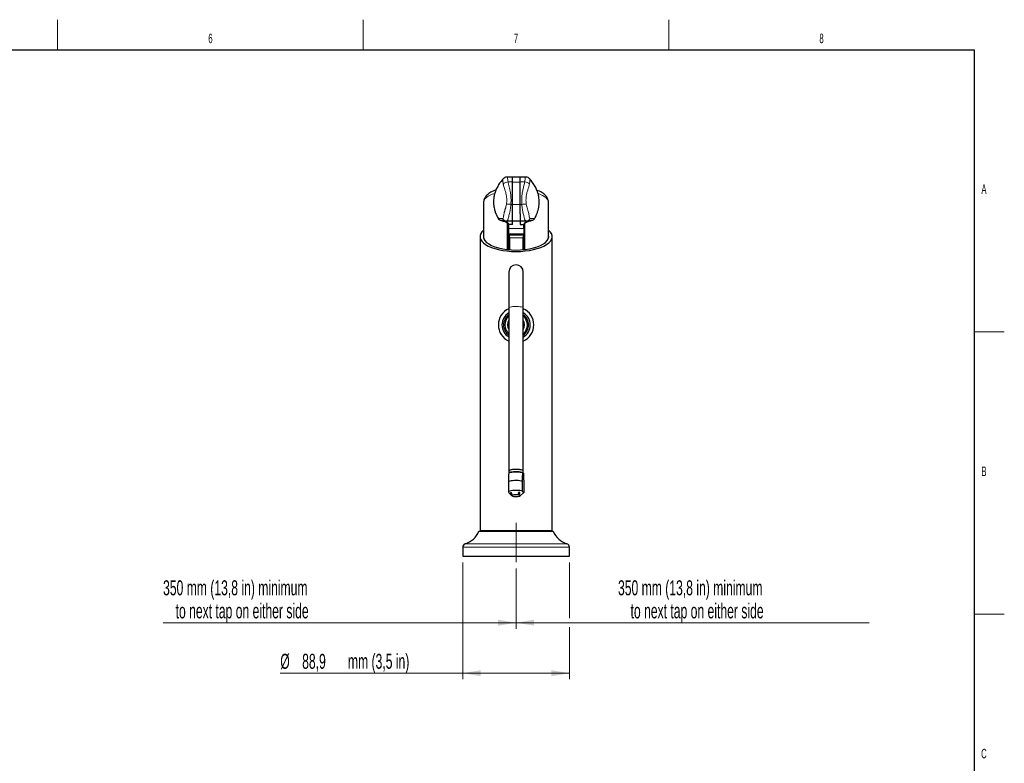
# Model space of a CAD drawing. Header units: millimetres. Extents: x 1 to 419, y 2 to 295.
# Tile 50 of 50: x 255 to 418, y 171 to 294. Entities that reach past the tile are written whole.
import ezdxf

# ---------------------------------------------------------------- set-up
doc = ezdxf.new("R2010")
doc.units = ezdxf.units.MM
doc.linetypes.add('CENTERX2', pattern=[20.32, 12.7, -2.54, 2.54, -2.54])
doc.styles.add('SLDTEXTSTYLE0', font='TXT', dxfattribs={"width": 0.605})
doc.dimstyles.new('SLDDIMSTYLE0', dxfattribs={"dimtxt": 2.5, "dimasz": 3, "dimexe": 0, "dimexo": 0.0625, "dimtad": 1, "dimlfac": 5, "dimrnd": 1e-09, "dimzin": 12, "dimdsep": 46, "dimtxsty": 'SLDTEXTSTYLE0', "dimsah": 1, "dimcen": 0.09, "dimadec": 0, "dimazin": 3, "dimtfac": 1, "dimtofl": 0, "dimtmove": 0, "dimatfit": 3, "dimfxl": 1, "dimfrac": 2, "dimtolj": 1, "dimtzin": 12, "dimarcsym": 0})
doc.dimstyles.new('SLDDIMSTYLE2', dxfattribs={"dimtxt": 2.5, "dimasz": 3, "dimexe": 0, "dimexo": 0.0625, "dimtad": 1, "dimlfac": 5, "dimrnd": 1e-09, "dimzin": 12, "dimdsep": 46, "dimtxsty": 'SLDTEXTSTYLE0', "dimblk1": 'NONE', "dimsah": 1, "dimcen": 0.09, "dimse2": 1, "dimadec": 0, "dimazin": 3, "dimtfac": 1, "dimtofl": 0, "dimtmove": 0, "dimatfit": 3, "dimldrblk": 'NONE', "dimfxl": 1, "dimfrac": 2, "dimtolj": 1, "dimtzin": 12, "dimarcsym": 0})
doc.dimstyles.new('SLDDIMSTYLE3', dxfattribs={"dimtxt": 2.5, "dimasz": 3, "dimexe": 0, "dimexo": 0.0625, "dimtad": 1, "dimlfac": 5, "dimrnd": 1e-09, "dimzin": 12, "dimdsep": 46, "dimtxsty": 'SLDTEXTSTYLE0', "dimblk2": 'NONE', "dimsah": 1, "dimcen": 0.09, "dimse1": 1, "dimadec": 0, "dimazin": 3, "dimtfac": 1, "dimtofl": 0, "dimtmove": 0, "dimatfit": 3, "dimfxl": 1, "dimfrac": 2, "dimtolj": 1, "dimtzin": 12, "dimarcsym": 0})

# ---------------------------------------------------------------- blocks, each defined once
blk = doc.blocks.new('_D_6')
at = {"color": 7, "linetype": 'Continuous', "lineweight": 18}
for p, q in [((337.21, 203.13), (337.21, 193.08)), ((346.1, 194.08), (337.21, 194.08)), ((337.21, 194.08), (395.98, 194.08))]:
    blk.add_line(p, q, dxfattribs=at)
blk.add_solid([(337.21, 194.08), (340.21, 193.58), (340.21, 194.58)], dxfattribs=at)
at = {"color": 7, "linetype": 'Continuous', "lineweight": 18, "char_height": 2.5, "attachment_point": 1, "style": 'SLDTEXTSTYLE0'}
for s, insert in [('350 mm (13,8 in) minimum', (354.18, 201.14)), ('to next tap on either side', (356.27, 197.3))]:
    blk.add_mtext(s, dxfattribs=dict(at, insert=insert))
blk = doc.blocks.new('_None')
blk = doc.blocks.new('_D_7')
at = {"color": 7, "linetype": 'Continuous', "lineweight": 18}
for p, q in [((337.21, 203.13), (337.21, 193.08)), ((328.32, 194.08), (278.43, 194.08)), ((337.21, 194.08), (328.32, 194.08))]:
    blk.add_line(p, q, dxfattribs=at)
blk.add_solid([(337.21, 194.08), (334.21, 194.58), (334.21, 193.58)], dxfattribs=at)
at = {"color": 7, "linetype": 'Continuous', "lineweight": 18, "char_height": 2.5, "attachment_point": 1, "style": 'SLDTEXTSTYLE0'}
for s, insert in [('350 mm (13,8 in) minimum', (278.43, 201.14)), ('to next tap on either side', (280.52, 197.3))]:
    blk.add_mtext(s, dxfattribs=dict(at, insert=insert))
blk = doc.blocks.new('_D_8')
at = {"color": 7, "linetype": 'Continuous', "lineweight": 18}
for p, q in [((328.32, 204.13), (328.32, 184.67)), ((346.1, 204.13), (346.1, 194.83)), ((346.1, 193.33), (346.1, 184.67)), ((328.32, 185.67), (297.95, 185.67)), ((328.32, 185.67), (346.1, 185.67))]:
    blk.add_line(p, q, dxfattribs=at)
for points in [[(328.32, 185.67), (331.32, 185.17), (331.32, 186.17)], [(346.1, 185.67), (343.1, 186.17), (343.1, 185.17)]]:
    blk.add_solid(points, dxfattribs=at)
at = {"color": 7, "linetype": 'Continuous', "lineweight": 18, "char_height": 2.5, "attachment_point": 1, "style": 'SLDTEXTSTYLE0'}
for s, insert in [('%%c', (297.95, 188.9)), ('88,9', (301.59, 188.9)), ('mm (3,5 in)', (309.21, 188.9))]:
    blk.add_mtext(s, dxfattribs=dict(at, insert=insert))

msp = doc.modelspace()

# ---------------------------------------------------------------- linework, layer by layer
at = {"color": 7, "linetype": 'Continuous', "lineweight": 18}
for p, q in [((260.875, 289.5), (260.875, 294.5)), ((311.75, 289.5), (311.75, 294.5)), ((362.625, 289.5), (362.625, 294.5)), ((413.5, 242.5), (418.5, 242.5)), ((413.5, 195.5), (418.5, 195.5))]:
    msp.add_line(p, q, dxfattribs=at)
at = {"color": 7, "linetype": 'Continuous', "lineweight": 25}
for p, q in [((6.5, 289.5), (413.5, 289.5)), ((413.5, 289.5), (413.5, 7.5)), ((336.6211, 268.2926), (335.7036, 268.2926)), ((336.6211, 267.5009), (336.6211, 268.2926)), ((337.8911, 268.2845), (336.6211, 268.2845)), ((336.6211, 263.7436), (336.6211, 267.5009)), ((338.8086, 268.2926), (337.8911, 268.2926)), ((337.8911, 267.5009), (337.8911, 268.2926)), ((337.8911, 263.7436), (337.8911, 267.5009)), ((331.8061, 264.0868), (331.8061, 258.1149)), ((342.6061, 258.1149), (342.6061, 264.0868)), ((336.6211, 262.1488), (336.6211, 263.7436)), ((337.8911, 262.1488), (337.8911, 263.7436)), ((334.6668, 261.1021), (334.873, 261.0795)), ((335.6163, 261.0104), (335.6741, 261.0279)), ((335.6163, 260.9926), (336.6211, 260.9926)), ((336.6211, 260.9922), (336.6211, 262.1488)), ((336.6211, 260.4115), (336.6211, 260.9926)), ((336.6211, 260.9922), (337.8911, 260.9922)), ((337.8911, 262.1488), (337.8911, 260.9922)), ((337.8911, 260.9926), (338.8959, 260.9926)), ((337.8911, 260.9926), (337.8911, 260.4115)), ((338.8382, 261.0279), (338.8959, 261.0104)), ((339.6728, 261.0832), (339.8454, 261.1021)), ((335.7861, 256.2125), (335.7861, 260.6624)), ((336.6211, 260.4151), (335.9821, 260.4151)), ((335.9861, 260.4115), (335.9861, 260.4151)), ((336.6211, 260.4115), (335.9861, 260.4115)), ((335.9861, 259.7439), (335.9861, 260.4115)), ((335.9861, 258.8429), (335.9861, 259.7439)), ((337.8911, 260.4151), (338.5302, 260.4151)), ((337.8911, 260.4115), (338.5261, 260.4115)), ((338.5261, 260.4151), (338.5261, 260.4115)), ((338.5261, 259.7439), (338.5261, 260.4115)), ((338.5261, 259.7439), (338.5261, 258.8429)), ((338.6261, 260.6008), (338.6261, 256.2125)), ((331.2061, 258.3877), (331.2061, 209.413)), ((335.9861, 258.8095), (335.9861, 258.8429)), ((335.9861, 256.1917), (335.9861, 258.8095)), ((336.0007, 258.6843), (338.5116, 258.6843)), ((338.5261, 258.8095), (338.5261, 258.8429)), ((338.5261, 258.8095), (338.5261, 256.2017)), ((343.2061, 209.413), (343.2061, 258.3877)), ((336.0061, 252.4748), (336.0061, 246.4898)), ((338.4061, 246.4898), (338.4061, 252.4748)), ((336.0061, 246.4898), (336.0061, 219.3469)), ((338.4061, 219.3469), (338.4061, 246.4898)), ((335.9862, 218.9593), (335.9733, 218.7195)), ((336.0061, 219.3469), (336.0061, 219.0035)), ((338.3304, 219.0579), (338.4253, 218.9657)), ((338.4061, 218.9844), (338.4061, 219.3469)), ((338.426, 218.9593), (338.4253, 218.9657)), ((338.4326, 218.8363), (338.426, 218.9593)), ((335.9265, 217.5146), (335.9265, 215.88)), ((338.2701, 215.9911), (338.2701, 217.6256)), ((338.4857, 217.4161), (338.4857, 215.7816)), ((336.0334, 215.6785), (336.5232, 215.2118)), ((337.889, 215.2118), (338.4744, 215.7695)), ((338.4744, 215.7695), (338.4857, 215.7816)), ((331.0201, 209.299), (337.2061, 209.299)), ((331.2061, 209.413), (331.3201, 209.299)), ((331.2061, 209.413), (343.2061, 209.413)), ((337.2061, 209.299), (343.3921, 209.299)), ((343.0921, 209.299), (343.2061, 209.413)), ((328.3161, 206.6604), (328.3161, 205.133)), ((346.0961, 205.133), (346.0961, 206.6604)), ((328.3161, 205.133), (337.2061, 205.133)), ((337.2061, 205.133), (346.0961, 205.133))]:
    msp.add_line(p, q, dxfattribs=at)
at = {"color": 8, "linetype": 'Continuous', "lineweight": 18}
for p, q in [((336.6211, 267.5009), (335.8736, 267.5009)), ((336.6211, 267.4673), (337.8911, 267.4673)), ((338.6387, 267.5009), (337.8911, 267.5009)), ((336.6211, 263.7436), (336.3419, 263.7436)), ((336.6211, 263.7288), (337.8911, 263.7288)), ((338.1703, 263.7436), (337.8911, 263.7436)), ((335.6741, 261.0279), (335.7565, 261.0528)), ((338.7557, 261.0528), (338.8382, 261.0279)), ((335.9861, 259.7439), (338.5261, 259.7439)), ((338.5261, 258.8429), (335.9861, 258.8429)), ((336.1861, 258.1855), (336.1861, 256.1743)), ((338.3261, 258.1855), (336.1861, 258.1855)), ((338.3261, 256.1826), (338.3261, 258.1855)), ((346.0961, 206.6604), (328.3161, 206.6604)), ((328.7417, 207.2345), (337.2061, 207.2345)), ((337.2061, 207.2345), (345.6705, 207.2345))]:
    msp.add_line(p, q, dxfattribs=at)
at = {"color": 7, "linetype": 'CENTERX2', "lineweight": 18}
msp.add_line((337.2061, 204.133), (337.2061, 210.7289), dxfattribs=at)
at = {"color": 8, "linetype": 'Continuous', "lineweight": 18, "flags": 128}
msp.add_lwpolyline([(338.4061, 246.4898), (338.3684, 246.5538), (338.2577, 246.6138), (338.0809, 246.666), (337.8491, 246.7071), (337.5769, 246.7346), (337.2815, 246.7467), (336.9813, 246.7427), (336.6952, 246.7227), (336.4412, 246.6881), (336.2353, 246.6411), (336.0904, 246.5845), (336.0156, 246.522), (336.0061, 246.4898)], dxfattribs=at)
at = {"color": 7, "linetype": 'Continuous', "lineweight": 25, "flags": 128}
for points in [[(338.3304, 219.0579), (338.1764, 219.1149), (337.9607, 219.1619), (337.6971, 219.1959), (337.4024, 219.2146), (337.0952, 219.2169), (336.795, 219.2027), (336.521, 219.1728), (336.2904, 219.1292), (336.118, 219.0746), (336.0146, 219.0125), (335.9862, 218.9593)], [(337.2061, 219.6044), (336.9077, 219.5963), (336.628, 219.5726), (336.3847, 219.5346), (336.1929, 219.4849), (336.0649, 219.4265), (336.0085, 219.3631), (336.0061, 219.3469)], [(338.4061, 219.3469), (338.3684, 219.411), (338.2577, 219.471), (338.0809, 219.5232), (337.8491, 219.5643), (337.5769, 219.5918), (337.2815, 219.6039), (336.9813, 219.5999), (336.6952, 219.5799), (336.4412, 219.5453), (336.2353, 219.4983), (336.0904, 219.4417), (336.0156, 219.3792), (336.0061, 219.3469)], [(336.0061, 218.9563), (336.0274, 219.0045), (336.1203, 219.0659), (336.2815, 219.1204), (336.5008, 219.1646), (336.7644, 219.1957), (337.0557, 219.2117), (337.3565, 219.2117), (337.6479, 219.1957), (337.9115, 219.1646), (338.1307, 219.1204), (338.2919, 219.0659), (338.3849, 219.0045), (338.4061, 218.9563)], [(338.4061, 219.3469), (338.4038, 219.3631), (338.3474, 219.4265), (338.2193, 219.4849), (338.0276, 219.5346), (337.7842, 219.5726), (337.5045, 219.5963), (337.2061, 219.6044)], [(338.2701, 217.6256), (338.0667, 217.6744), (337.8159, 217.7117), (337.5316, 217.7354), (337.2293, 217.7442), (336.9258, 217.7377), (336.6377, 217.7162), (336.3809, 217.6808), (336.1695, 217.6336), (336.0152, 217.5772), (335.9265, 217.5146)], [(338.2701, 215.9911), (338.0667, 216.0398), (337.8159, 216.0771), (337.5316, 216.1008), (337.2293, 216.1097), (336.9258, 216.1031), (336.6377, 216.0816), (336.3809, 216.0463), (336.1695, 215.9991), (336.0152, 215.9426), (335.9265, 215.88)], [(336.8295, 215.1182), (337.0415, 215.0988), (337.2714, 215.0952), (337.4941, 215.1079), (337.6857, 215.1354), (337.8253, 215.1747), (337.8978, 215.2216), (337.8953, 215.2711), (337.8182, 215.3176), (337.6747, 215.3563), (337.4804, 215.3829), (337.2565, 215.3946), (337.027, 215.39), (336.817, 215.3696), (336.6492, 215.3357), (336.5417, 215.292), (336.5062, 215.2432), (336.5465, 215.1945), (336.6583, 215.1513), (336.8295, 215.1182)]]:
    msp.add_lwpolyline(points, dxfattribs=at)
at = {"color": 8, "linetype": 'Continuous', "lineweight": 18}
for centre, radius, start, end in [((335.9642, 266.2299), 1.2742, 94.077925, 134.499052), ((338.5481, 266.2299), 1.2742, 45.500948, 85.922075), ((335.7937, 257.2385), 6.5282, 85.183244, 91.640617), ((338.7185, 257.2385), 6.5282, 88.359383, 94.816756)]:
    msp.add_arc(centre, radius, start, end, dxfattribs=at)
at = {"color": 7, "linetype": 'Continuous', "lineweight": 25}
for centre, radius, start, end in [((337.2061, 252.4748), 1.2, 0, 180), ((337.2061, 243.673), 2.95, 114.002698, 245.997302), ((337.2061, 243.673), 2.95, 0, 65.997302), ((337.2061, 243.673), 2.35, 120.706356, 239.293644), ((337.2061, 243.673), 2.08, 125.234418, 234.765582), ((337.2061, 243.673), 1.88, 129.665013, 230.334987), ((337.2061, 243.673), 1.428, 147.175632, 212.824368), ((337.2061, 243.673), 2.35, 0, 59.293644), ((337.2061, 243.673), 2.08, 0, 54.765582), ((337.2061, 243.673), 1.88, 0, 50.334987), ((337.2061, 243.673), 1.428, 327.175632, 32.824368), ((337.2061, 243.673), 1.88, 309.665013, 0), ((337.2061, 243.673), 2.08, 305.234418, 0), ((337.2061, 243.673), 2.35, 300.706356, 0), ((337.2061, 243.673), 2.95, 294.002698, 0), ((327.6951, 210.679), 3.6, 286.900448, 337.459041), ((346.7171, 210.679), 3.6, 202.540959, 253.099552), ((328.9161, 206.6604), 0.6, 106.900448, 180), ((345.4961, 206.6604), 0.6, 0, 73.099552)]:
    msp.add_arc(centre, radius, start, end, dxfattribs=at)
at = {"color": 8, "linetype": 'Continuous', "lineweight": 18}
for start_param, end_param in [(2.2905886, 3.14093202), (6.27865048, 7.10897627)]:
    msp.add_ellipse((337.2061, 264.0868), major_axis=(5.4, 0), ratio=0.36818983, start_param=start_param, end_param=end_param, dxfattribs=at)
at = {"color": 7, "linetype": 'Continuous', "lineweight": 25}
for centre, major_axis, ratio, start_param, end_param in [((337.2061, 258.3877), (6, 0), 0.41421356, 2.69056584, 4.71238898), ((337.2061, 258.3877), (6, 0), 0.41421356, 4.71238898, 6.73421212), ((337.2061, 258.3877), (5.44, 0), 0.41421356, 3.02025041, 6.40452755), ((336.1861, 258.8095), (0, 0.3346), 0.5977734, 1.57079633, 1.9543729), ((338.3261, 258.8095), (0, 0.3346), 0.5977734, 4.3288124, 4.71238898)]:
    msp.add_ellipse(centre, major_axis=major_axis, ratio=ratio, start_param=start_param, end_param=end_param, dxfattribs=at)
for points, knots in [([(334.9437, 267.8849), (334.779, 267.6783), (334.4543, 267.2709), (334.0538, 266.609), (333.7623, 265.9533), (333.5783, 265.3326), (333.4812, 264.7687), (333.4508, 264.2976), (333.4581, 263.9132), (333.4831, 263.6074), (333.5265, 263.2872), (333.6071, 262.9004), (333.7594, 262.4001), (333.9802, 261.8617), (334.1771, 261.5133), (334.2652, 261.3576)], [0, 0, 0, 0, 0.11838917, 0.23348581, 0.33388082, 0.42092359, 0.49795372, 0.56618953, 0.61180123, 0.6527495, 0.68956804, 0.74018696, 0.81575653, 0.91765945, 1, 1, 1, 1]), ([(335.7007, 268.2812), (335.6559, 268.2832), (335.515, 268.2891), (335.2287, 268.1804), (335.0588, 268.0073), (334.9475, 267.894)], [0, 0, 0, 0, 0.13848304, 0.43598713, 1, 1, 1, 1]), ([(339.5724, 267.8844), (339.46, 268.0005), (339.2888, 268.1773), (338.9997, 268.2889), (338.857, 268.283), (338.8116, 268.2811)], [0, 0, 0, 0, 0.56627896, 0.86213726, 1, 1, 1, 1]), ([(340.2625, 261.3537), (340.3331, 261.4808), (340.4522, 261.6953), (340.5978, 262.0098), (340.7381, 262.3524), (340.8737, 262.7708), (340.978, 263.2332), (341.0359, 263.6477), (341.0593, 264.0182), (341.0565, 264.3932), (341.0209, 264.8442), (340.9263, 265.3649), (340.7459, 265.9572), (340.468, 266.584), (340.0726, 267.2483), (339.738, 267.6707), (339.5666, 267.8869)], [0, 0, 0, 0, 0.07033705, 0.11878625, 0.15805987, 0.23119183, 0.29517208, 0.35178305, 0.40113765, 0.44606521, 0.50331285, 0.58716821, 0.66827543, 0.76572804, 0.88005207, 1, 1, 1, 1]), ([(333.8698, 266.1562), (333.857, 266.1521), (333.6872, 266.0973), (333.3946, 265.9695), (332.9973, 265.7699), (332.6454, 265.5395), (332.3519, 265.2898), (332.1234, 265.026), (331.9574, 264.7571), (331.8504, 264.4694), (331.801, 264.2428), (331.8103, 264.1136), (331.812, 264.0894)], [0, 0, 0, 0, 0.01011783, 0.13486851, 0.26250108, 0.39315185, 0.52628094, 0.64417707, 0.7553505, 0.86092965, 0.97391776, 1, 1, 1, 1]), ([(342.601, 264.0713), (342.6028, 264.0903), (342.614, 264.209), (342.5719, 264.4277), (342.4759, 264.7136), (342.3186, 264.9841), (342.1072, 265.2411), (341.8366, 265.485), (341.5087, 265.7141), (341.1224, 265.9202), (340.8367, 266.0529), (340.6702, 266.1097), (340.6612, 266.1128)], [0, 0, 0, 0, 0.02109102, 0.13146178, 0.2413371, 0.35401064, 0.47243041, 0.59782631, 0.72872752, 0.86147152, 0.99245759, 1, 1, 1, 1]), ([(334.2326, 261.3737), (334.2515, 261.3447), (334.2902, 261.285), (334.3737, 261.2088), (334.475, 261.1455), (334.5536, 261.1224), (334.5933, 261.1107)], [0, 0, 0, 0, 0.23439055, 0.48147263, 0.73811186, 1, 1, 1, 1]), ([(334.5596, 261.1193), (334.5535, 261.1171), (334.5346, 261.1103), (334.7163, 261.0641), (335.0054, 260.9819), (335.3379, 260.8755), (335.6506, 260.7546), (335.9252, 260.6059), (335.9631, 260.4787), (335.9821, 260.4151)], [0, 0, 0, 0, 0.08773053, 0.26990007, 0.45239029, 0.58940832, 0.72636277, 0.8631598, 1, 1, 1, 1]), ([(335.9821, 260.4151), (335.9854, 260.437), (335.993, 260.487), (335.9528, 260.5645), (335.873, 260.6386), (335.7648, 260.7059), (335.6417, 260.7668), (335.4842, 260.8317), (335.3046, 260.8968), (335.1127, 260.9605), (334.9373, 261.0141), (334.8015, 261.0541), (334.7192, 261.0797), (334.6978, 261.0922), (334.6977, 261.0973), (334.7229, 261.0958), (334.7232, 261.0957)], [0, 0, 0, 0, 0.047832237, 0.109351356, 0.182744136, 0.237501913, 0.298436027, 0.368686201, 0.456382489, 0.547176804, 0.653846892, 0.752177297, 0.841601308, 0.922927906, 0.999029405, 1, 1, 1, 1]), ([(335.4451, 261.0067), (335.5124, 260.9979), (335.5959, 260.9869), (335.664, 261.0035), (335.6772, 261.0067)], [0, 0, 0, 0, 0.80569893, 1, 1, 1, 1]), ([(336.6211, 260.4151), (336.6211, 260.5594), (336.6211, 260.8242), (336.6211, 260.9399), (336.6211, 260.9926)], [0, 0, 0, 0, 0.5445571, 1, 1, 1, 1]), ([(337.8911, 260.9926), (337.8911, 260.9399), (337.8911, 260.8242), (337.8911, 260.5594), (337.8911, 260.4151)], [0, 0, 0, 0, 0.4554429, 1, 1, 1, 1]), ([(339.7889, 261.0957), (339.7894, 261.0958), (339.8186, 261.0973), (339.8164, 261.0904), (339.7621, 261.069), (339.613, 261.0255), (339.4132, 260.9651), (339.2048, 260.8958), (339.0256, 260.8308), (338.8687, 260.766), (338.7461, 260.7052), (338.6384, 260.6379), (338.5591, 260.5641), (338.5193, 260.4867), (338.5269, 260.4369), (338.5302, 260.4151)], [0, 0, 0, 0, 0.0015898, 0.09733932, 0.20232526, 0.32311231, 0.45444901, 0.54495896, 0.63224531, 0.70246054, 0.76325601, 0.81785429, 0.89100127, 0.95233248, 1, 1, 1, 1]), ([(338.5302, 260.4151), (338.5498, 260.4793), (338.5889, 260.6076), (338.8728, 260.7632), (339.199, 260.8913), (339.5102, 260.9924), (339.7745, 261.0668), (339.9468, 261.1118), (340.0281, 261.1311), (340.0047, 261.1303), (340.0031, 261.1302)], [0, 0, 0, 0, 0.14102173, 0.28194499, 0.42309217, 0.56450485, 0.70601652, 0.84759642, 0.98910389, 1, 1, 1, 1]), ([(338.835, 261.0067), (338.8482, 261.0035), (338.9163, 260.9869), (338.9998, 260.9979), (339.0671, 261.0067)], [0, 0, 0, 0, 0.19428385, 1, 1, 1, 1]), ([(339.0518, 261.0043), (339.2288, 261.0286), (339.4862, 261.0638), (339.6284, 261.0786), (339.6728, 261.0832)], [0, 0, 0, 0, 0.687343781, 1, 1, 1, 1]), ([(339.9189, 261.1107), (339.9586, 261.1224), (340.0372, 261.1455), (340.1385, 261.2087), (340.2221, 261.285), (340.2608, 261.3446), (340.2796, 261.3737)], [0, 0, 0, 0, 0.261886, 0.51852449, 0.76560724, 1, 1, 1, 1]), ([(336.0007, 258.6843), (336.0261, 258.5958), (336.0744, 258.4282), (336.1509, 258.263), (336.1857, 258.1863), (336.1861, 258.1855)], [0, 0, 0, 0, 0.52464496, 0.99474353, 1, 1, 1, 1]), ([(338.3261, 258.1855), (338.3265, 258.1863), (338.3613, 258.263), (338.4379, 258.4282), (338.4861, 258.5958), (338.5116, 258.6843)], [0, 0, 0, 0, 0.00525647, 0.47535504, 1, 1, 1, 1]), ([(335.9741, 218.7195), (335.9717, 218.6787), (335.9493, 218.2894), (335.9373, 217.8806), (335.9265, 217.5146)], [0, 0, 0, 0, 0.10474429, 1, 1, 1, 1]), ([(338.2701, 217.6256), (338.2784, 217.8793), (338.2935, 218.3402), (338.3145, 218.8173), (338.329, 219.0353), (338.3304, 219.0579)], [0, 0, 0, 0, 0.52334941, 0.950699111, 1, 1, 1, 1]), ([(338.4253, 218.9657), (338.4322, 218.8362), (338.4595, 218.3193), (338.4745, 217.8031), (338.4857, 217.4161)], [0, 0, 0, 0, 0.25043397, 1, 1, 1, 1]), ([(335.9265, 215.88), (335.9613, 215.7835), (335.9975, 215.6829), (336.0338, 215.6808), (336.0353, 215.6807)], [0, 0, 0, 0, 0.95869775, 1, 1, 1, 1]), ([(336.2964, 215.6304), (336.2921, 215.6426), (336.2835, 215.667), (336.2878, 215.6955), (336.3053, 215.7143), (336.3351, 215.721), (336.3735, 215.7152), (336.4161, 215.6972), (336.4577, 215.6683), (336.4929, 215.6313), (336.5176, 215.5903), (336.529, 215.5499), (336.5265, 215.515), (336.511, 215.4903), (336.4846, 215.4791), (336.4506, 215.4827), (336.4123, 215.5002), (336.3731, 215.5291), (336.3372, 215.5655), (336.3109, 215.6009), (336.3005, 215.622), (336.2964, 215.6304)], [0, 0, 0, 0, 0.053775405, 0.107550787, 0.161277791, 0.214765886, 0.268160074, 0.321730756, 0.375509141, 0.429221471, 0.482652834, 0.535995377, 0.589607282, 0.643424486, 0.696988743, 0.750245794, 0.803681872, 0.857464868, 0.911179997, 0.96457933, 1, 1, 1, 1]), ([(337.6172, 215.5552), (337.6072, 215.5638), (337.5871, 215.5811), (337.5744, 215.6199), (337.5774, 215.6621), (337.5967, 215.704), (337.6297, 215.7405), (337.6727, 215.7683), (337.7206, 215.7846), (337.7676, 215.7878), (337.8083, 215.7779), (337.8382, 215.7559), (337.8543, 215.7239), (337.8549, 215.685), (337.8403, 215.6431), (337.8124, 215.603), (337.7742, 215.569), (337.7296, 215.5454), (337.6832, 215.5358), (337.6443, 215.5402), (337.6249, 215.5509), (337.6172, 215.5552)], [0, 0, 0, 0, 0.05376985, 0.10753626, 0.16130721, 0.21476698, 0.26810271, 0.32166552, 0.37544932, 0.42915374, 0.48261889, 0.53602099, 0.58961988, 0.64340773, 0.69709378, 0.7504983, 0.80385611, 0.85750534, 0.91131747, 0.96483653, 1, 1, 1, 1]), ([(338.4857, 215.7816), (338.451, 215.7675), (338.3792, 215.7385), (338.3072, 215.9051), (338.2701, 215.9911)], [0, 0, 0, 0, 0.48429581, 1, 1, 1, 1])]:
    msp.add_open_spline(points, degree=3, knots=knots, dxfattribs=at)
at = {"color": 8, "linetype": 'Continuous', "lineweight": 18}
for points, knots in [([(334.9424, 267.8859), (334.957, 267.9044), (335.0013, 267.9609), (335.005, 267.9449), (334.9945, 267.8492), (334.9909, 267.6697), (335.0172, 267.4363), (335.0533, 267.2371), (335.0711, 267.1387)], [0, 0, 0, 0, 0.08378982, 0.25494795, 0.43583411, 0.62431525, 0.81445271, 1, 1, 1, 1]), ([(335.8736, 267.5009), (335.8549, 267.6435), (335.817, 267.9326), (335.7611, 268.1947), (335.738, 268.3137), (335.7053, 268.2847), (335.7007, 268.2806)], [0, 0, 0, 0, 0.30211557, 0.61247135, 0.94479016, 1, 1, 1, 1]), ([(336.3419, 263.7436), (336.3536, 263.9712), (336.3763, 264.4165), (336.3494, 265.0719), (336.2746, 265.6606), (336.1679, 266.1991), (336.0537, 266.6781), (335.9442, 267.1168), (335.8961, 267.3786), (335.8736, 267.5009)], [0, 0, 0, 0, 0.16223776, 0.31750536, 0.47787634, 0.60873156, 0.74769143, 0.88222955, 1, 1, 1, 1]), ([(338.6387, 267.5009), (338.607, 267.3365), (338.537, 266.9735), (338.3803, 266.3689), (338.2449, 265.7169), (338.1626, 265.0698), (338.136, 264.415), (338.1587, 263.9704), (338.1703, 263.7436)], [0, 0, 0, 0, 0.157389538, 0.347587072, 0.522533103, 0.682978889, 0.838264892, 1, 1, 1, 1]), ([(338.8116, 268.2806), (338.807, 268.2847), (338.7742, 268.3137), (338.7512, 268.1949), (338.6952, 267.9328), (338.6574, 267.6435), (338.6387, 267.5009)], [0, 0, 0, 0, 0.05522155, 0.38742614, 0.69778226, 1, 1, 1, 1]), ([(339.5681, 267.888), (339.5542, 267.9057), (339.5106, 267.9611), (339.5073, 267.9448), (339.5177, 267.8493), (339.5213, 267.6697), (339.495, 267.4363), (339.4589, 267.2371), (339.4411, 267.1387)], [0, 0, 0, 0, 0.08037239, 0.25216895, 0.43372981, 0.62291397, 0.81376063, 1, 1, 1, 1]), ([(335.0711, 267.1387), (335.0721, 267.1334), (335.0807, 267.0857), (335.1077, 266.956), (335.1734, 266.708), (335.2913, 266.3413), (335.4211, 265.9493), (335.5224, 265.583), (335.5863, 265.2897), (335.6277, 265.0188), (335.6505, 264.7642), (335.6586, 264.5103), (335.6518, 264.2555), (335.6333, 264.0007), (335.6157, 263.8432), (335.6068, 263.764)], [0, 0, 0, 0, 0.00582699, 0.05233282, 0.14097326, 0.26878595, 0.42595844, 0.51636014, 0.59803341, 0.67789283, 0.74035068, 0.80275039, 0.87818073, 0.9386988, 1, 1, 1, 1]), ([(339.4411, 267.1387), (339.4021, 266.9707), (339.3258, 266.6417), (339.1438, 266.1184), (338.9937, 265.6184), (338.8966, 265.142), (338.8523, 264.6956), (338.8559, 264.233), (338.8888, 263.9213), (338.9054, 263.764)], [0, 0, 0, 0, 0.18107956, 0.35450838, 0.51873061, 0.63956411, 0.75905027, 0.87833603, 1, 1, 1, 1]), ([(335.6068, 263.764), (335.5835, 263.6319), (335.5358, 263.3613), (335.436, 263.0484), (335.3625, 262.8077), (335.3131, 262.6427), (335.2702, 262.4904), (335.2325, 262.3451), (335.1975, 262.1945), (335.172, 262.0641), (335.1535, 261.9552), (335.1388, 261.8607), (335.1147, 261.6926), (335.089, 261.5206), (335.031, 261.3932), (334.9672, 261.3771), (334.9332, 261.3685)], [0, 0, 0, 0, 0.11396822, 0.23342323, 0.29065478, 0.34720502, 0.39795061, 0.44712746, 0.50085386, 0.56286385, 0.59582007, 0.63094779, 0.68045474, 0.81784605, 0.90330465, 1, 1, 1, 1]), ([(335.7565, 261.0528), (335.7846, 261.0933), (335.8411, 261.1747), (335.9096, 261.3964), (335.9835, 261.6837), (336.0666, 262.0338), (336.1562, 262.4318), (336.2331, 262.8183), (336.2879, 263.1644), (336.3241, 263.4578), (336.336, 263.6491), (336.3419, 263.7436)], [0, 0, 0, 0, 0.12521779, 0.25165087, 0.37829698, 0.5053383, 0.63304054, 0.7596462, 0.84419118, 0.92303511, 1, 1, 1, 1]), ([(338.1703, 263.7436), (338.1805, 263.5992), (338.2014, 263.3038), (338.2623, 262.9181), (338.3256, 262.5819), (338.385, 262.3031), (338.4454, 262.0362), (338.5013, 261.7997), (338.5535, 261.5865), (338.6099, 261.3731), (338.6711, 261.1746), (338.7276, 261.0933), (338.7557, 261.0528)], [0, 0, 0, 0, 0.11738624, 0.24012195, 0.31988619, 0.4094053, 0.49456959, 0.58103416, 0.66195485, 0.74839811, 0.87480672, 1, 1, 1, 1]), ([(338.9054, 263.764), (338.9281, 263.6349), (338.9763, 263.3603), (339.102, 262.9669), (339.2216, 262.5721), (339.3184, 262.1987), (339.3754, 261.8589), (339.4107, 261.5885), (339.4584, 261.4056), (339.5393, 261.3807), (339.579, 261.3685)], [0, 0, 0, 0, 0.11139378, 0.23704624, 0.36579205, 0.50093279, 0.63453392, 0.76289399, 0.88370158, 1, 1, 1, 1]), ([(334.9332, 261.3685), (334.7799, 261.3677), (334.472, 261.366), (334.2342, 261.3853), (334.2573, 261.3725), (334.2642, 261.3686)], [0, 0, 0, 0, 0.40870608, 0.82068057, 1, 1, 1, 1]), ([(335.575, 260.9979), (335.5094, 261.0015), (335.3785, 261.0087), (335.1968, 261.0903), (335.0422, 261.21), (334.9687, 261.3169), (334.9332, 261.3685)], [0, 0, 0, 0, 0.25984268, 0.5186167, 0.76762504, 1, 1, 1, 1]), ([(339.579, 261.3685), (339.5435, 261.3168), (339.4701, 261.2096), (339.3152, 261.0919), (339.174, 261.0218), (339.0855, 261.0145), (339.062, 261.0125)], [0, 0, 0, 0, 0.2787987, 0.57755379, 0.88802554, 1, 1, 1, 1]), ([(339.579, 261.3685), (339.7323, 261.3677), (340.0403, 261.366), (340.278, 261.3853), (340.255, 261.3725), (340.248, 261.3686)], [0, 0, 0, 0, 0.408706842, 0.820682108, 1, 1, 1, 1])]:
    msp.add_open_spline(points, degree=3, knots=knots, dxfattribs=at)

# ---------------------------------------------------------------- texts
at = {"color": 7, "linetype": 'Continuous', "lineweight": 0, "char_height": 1.5875, "attachment_point": 2, "style": 'SLDTEXTSTYLE0'}
for s, insert in [('6', (286.3198, 292.1781)), ('7', (337.1948, 292.1781)), ('8', (388.0698, 292.1781)), ('A', (415.1138, 267.0781)), ('B', (415.1138, 220.0781)), ('C', (415.1046, 173.0781))]:
    msp.add_mtext(s, dxfattribs=dict(at, insert=insert))

# ---------------------------------------------------------------- dimensions: what is measured, and where the dimension line sits
at = {"color": 7, "linetype": 'Continuous', "lineweight": 18}
for base, p1, p2, text, dimstyle, picture, middle in [((328.3161, 194.0808), (337.2061, 204.133), (328.3161, 205.133), '350 mm (13,8 in) minimum \\Pto next tap on either side', 'SLDDIMSTYLE3', '_D_7', (299.3312, 194.0808)), ((346.0961, 185.6735), (328.3161, 205.133), (346.0961, 205.133), '%%c<> mm (3,5 in)', 'SLDDIMSTYLE0', '_D_8', (312.272, 185.6735)), ((346.0961, 194.0808), (337.2061, 204.133), (346.0961, 205.133), '350 mm (13,8 in) minimum \\Pto next tap on either side', 'SLDDIMSTYLE2', '_D_6', (375.0811, 194.0808))]:
    dim = msp.add_linear_dim(base=base, p1=p1, p2=p2, text=text, dimstyle=dimstyle, dxfattribs=at)
    dim.commit()
    dim.dimension.update_dxf_attribs({"geometry": picture, "text_midpoint": middle, "dimtype": 160})

doc.saveas('drawing.dxf')
